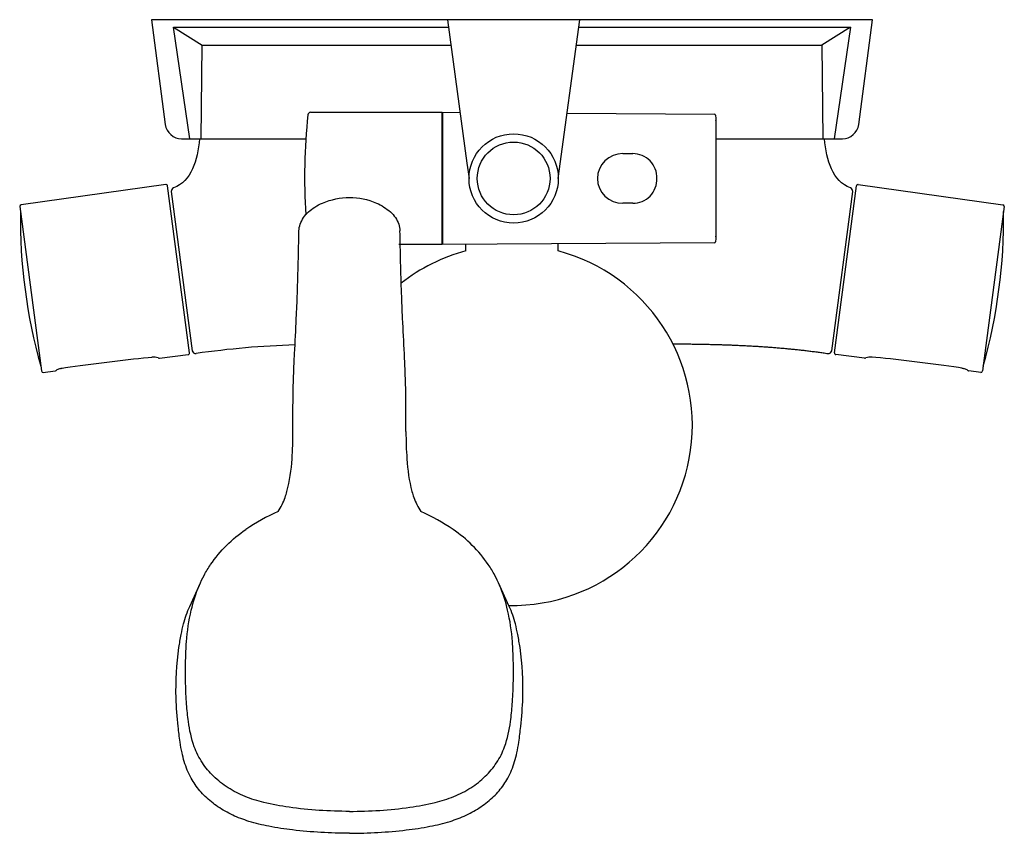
# Model space of a CAD drawing. Header units: millimetres. Extents: x -149 to 149, y -246 to 0.
import ezdxf

# ---------------------------------------------------------------- set-up
doc = ezdxf.new("R2010")
doc.units = ezdxf.units.MM
doc.header["$MEASUREMENT"] = 0
doc.layers.add('PLANNING', color=1, linetype='Continuous')

# ---------------------------------------------------------------- blocks, each defined once
blk = doc.blocks.new('84820000_t')
at = {"layer": 'PLANNING'}
for p, q in [((19.5, 0), (-19.5, 0)), ((-19.5, 0), (-13.63, -43.33)), ((12.7, 0), (-12.7, 0)), ((20.5, 0), (19.5, 0)), ((-102.35, -2.22), (-19.19, -2.22)), ((14, -48.04), (20.5, 0)), ((-93.96, -36), (-93.65, -7.74)), ((19.46, -7.74), (93.65, -7.74)), ((-60.91, -28), (-21.17, -28)), ((-21.17, -28), (-21.17, -68)), ((-20.9, -68), (-20.9, -28)), ((-20.9, -28), (-15.7, -28.04)), ((16.68, -28.26), (61.23, -28.57)), ((61.53, -28.86), (61.59, -29.89)), ((61.59, -29.89), (61.59, -66.11)), ((-97.4, -36), (-62.33, -36)), ((61.88, -36), (97.4, -36)), ((33.51, -40.5), (36.5, -40.5)), ((-13.63, -43.33), (-12.99, -48.04)), ((-104.71, -49.81, 0), (-148.39, -55.95, 0)), ((-97.5, -100.69, 0), (-104.14, -50.24, 0)), ((97.5, -100.69, 0), (104.14, -50.24, 0)), ((104.71, -49.81, 0), (148.39, -55.95, 0)), ((-103.01, -51.94, 0), (-96.67, -100.06, 0)), ((96.67, -100.06, 0), (103.01, -51.94, 0)), ((-148.81, -56.51, 0), (-142.27, -106.19, 0)), ((36.5, -55.5), (33.51, -55.5)), ((148.81, -56.51, 0), (142.27, -106.19, 0)), ((-21.17, -68), (-34.17, -68)), ((61.23, -67.43), (-20.9, -68)), ((-13.95, -69.92), (-13.95, -67.76)), ((14, -69.92), (14, -67.76)), ((61.59, -66.11), (61.53, -67.14)), ((-130.53, -104.54, 0), (-114.45, -102.57, 0)), ((-114.45, -102.57, 0), (-112.91, -102.38, 0)), ((-112.91, -102.38, 0), (-111.39, -102.22, 0)), ((-111.39, -102.22, 0), (-109.97, -102.1, 0)), ((-109.97, -102.1, 0), (-108.93, -102.04, 0)), ((-106.61, -102.31, 0), (-97.93, -101.25, 0)), ((106.61, -102.31, 0), (97.93, -101.25, 0)), ((109.97, -102.1, 0), (108.93, -102.04, 0)), ((111.39, -102.22, 0), (109.97, -102.1, 0)), ((112.91, -102.38, 0), (111.39, -102.22, 0)), ((114.45, -102.57, 0), (112.91, -102.38, 0)), ((130.53, -104.54, 0), (114.45, -102.57, 0)), ((-141.71, -106.62, 0), (-138.17, -106.19, 0)), ((-136.18, -105.41, 0), (-136.03, -105.37, 0)), ((-136.03, -105.37, 0), (-134.98, -105.17, 0)), ((-134.98, -105.17, 0), (-133.58, -104.94, 0)), ((-133.58, -104.94, 0), (-132.07, -104.73, 0)), ((-132.07, -104.73, 0), (-130.53, -104.54, 0)), ((132.07, -104.73, 0), (130.53, -104.54, 0)), ((133.58, -104.94, 0), (132.07, -104.73, 0)), ((134.98, -105.17, 0), (133.58, -104.94, 0)), ((136.03, -105.37, 0), (134.98, -105.17, 0)), ((136.18, -105.41, 0), (136.03, -105.37, 0)), ((141.71, -106.62, 0), (138.17, -106.19, 0)), ((-97.44, -177.36), (-94.22, -170.28)), ((-0.84, -177.36), (-4.07, -170.28))]:
    blk.add_line(p, q, dxfattribs=at)
for points in [[(20.2, -2.22), (102.35, -2.22), (97.4, -36), (99.88, -36, 0.376373), (104.83, -31.65), (109, 0), (-109, 0), (-104.83, -31.65, 0.376373), (-99.88, -36), (-97.4, -36), (-102.35, -2.22), (-93.65, -7.74), (-18.45, -7.74)], [(-64.41, -63.87, -0.081462), (-64.02, -61.77, -0.063231), (-63.03, -59.84, -0.058946), (-61.52, -58.12, -0.040593), (-59.58, -56.64, -0.04224), (-57.28, -55.42, -0.09978), (-49.14, -53.75, -0.104988), (-41, -55.42, -0.037077), (-38.71, -56.64, -0.045758), (-36.77, -58.12, -0.053776), (-35.26, -59.84, -0.068909), (-34.26, -61.77, -0.078036), (-33.88, -63.87)]]:
    blk.add_lwpolyline(points, format="xyb", dxfattribs=at)
blk.add_lwpolyline([(102.35, -2.22), (93.65, -7.74), (93.96, -36)], dxfattribs=at)
for radius in [13.5, 11]:
    blk.add_circle((0.5, -48), radius, dxfattribs=at)
for centre, radius, start, end in [((120.91, -48), 183.62, 173.986, 183.4364), ((-60.91, -28.8), 0.8, 90, 177.245), ((61.23, -28.87), 0.299, 3.3676, 89.6942), ((61.33, -30.53), 0.3, 3.1613, 29.8709), ((33.41, -48.1), 7.6, 89.2801, 179.2567), ((36.56, -47.76), 7.26, 358.11, 90.4369), ((-104.64, -50.3, 0), 0.5, 7.5, 97.9999), ((33.41, -47.9), 7.6, 180.7432, 270.7199), ((36.56, -48.24), 7.26, 269.5637, 1.8892), ((104.64, -50.3, 0), 0.5, 82.0001, 172.5), ((-102.02, -51.81, 0), 1, 110.6415, 187.5), ((102.02, -51.81, 0), 1, 352.5, 69.3585), ((-148.32, -56.44, 0), 0.5, 97.9999, 187.5), ((148.32, -56.44, 0), 0.5, 352.5, 82.0001), ((15.2, -60.22, 0), 163.84, 179.224, 195.776), ((-15.2, -60.22, 0), 163.84, 344.224, 0.776), ((61.33, -65.47), 0.3, 330.1333, 356.835), ((61.23, -67.13), 0.3, 270.4, 356.5382), ((0.03, -122.6), 54.5, 104.857, 127.9604), ((0.03, -122.6), 54.5, 268.9582, 75.143), ((-98, -100.75, 0), 0.5, 276.9996, 7.5), ((-95.68, -99.93, 0), 1, 187.5, 278.5199), ((-57.21, -368.32, 0), 270.13, 91.78, 98.1554), ((95.68, -99.93, 0), 1, 261.4801, 352.5), ((98, -100.75, 0), 0.5, 172.5, 263.0004), ((-108.33, -106.39, 0), 4.38, 71.7594, 97.8267), ((-106.67, -101.82, 0), 0.5, 234.5583, 276.9996), ((106.67, -101.82, 0), 0.5, 263.0004, 305.4417), ((108.33, -106.39, 0), 4.38, 82.1733, 108.2406), ((-141.78, -106.13, 0), 0.5, 187.5, 276.9994), ((-138.23, -105.69, 0), 0.5, 276.9994, 316.7511), ((-137.32, -106.55, 0), 0.749, 114.2231, 136.7511), ((-135.84, -109.63, 0), 4.16, 107.3311, 115.4227), ((-133.6, -116.81, 0), 11.69, 102.7592, 107.3311), ((133.6, -116.81, 0), 11.69, 72.6689, 77.2408), ((135.84, -109.63, 0), 4.16, 64.6352, 72.6689), ((137.84, -105.41, 0), 0.5, 244.6352, 245.513), ((137.32, -106.55, 0), 0.749, 43.2489, 65.513), ((138.23, -105.69, 0), 0.5, 223.2489, 263.0006), ((141.78, -106.13, 0), 0.5, 263.0006, 352.5), ((-186.42, -124.57), 120.19, 356.0745, 0.0231), ((88.13, -124.57), 120.19, 179.9769, 183.9255), ((-116.65, -130.11), 50.21, 345.5036, 356.9312), ((18.37, -130.11), 50.21, 183.0688, 194.4964), ((-93.55, -135.58), 26.48, 340.5078, 344.4714), ((-4.73, -135.58), 26.48, 195.5286, 199.4922), ((-86.62, -138.04), 19.12, 326.2078, 340.5078), ((-11.67, -138.04), 19.12, 199.4922, 213.7922), ((-44.77, -206.62), 63.49, 114.1291, 124.2095), ((-53.51, -206.62), 63.49, 55.7905, 65.8709)]:
    blk.add_arc(centre, radius, start, end, dxfattribs=at)
for points, degree in [([(-94.48, -36, 0), (-95.08, -42.6, 0), (-96.9, -48.81, 0), (-102.37, -50.87, 0)], 3), ([(102.37, -50.87, 0), (96.9, -48.81, 0), (95.08, -42.6, 0), (94.48, -36, 0)], 3), ([(48.6, -97.99, 0), (60.37, -98.05, 0), (72.12, -98.35, 0), (83.85, -99.17, 0), (95.53, -100.92, 0)], 4)]:
    blk.add_open_spline(points, degree=degree, dxfattribs=at)
for points, knots in [([(-66.23, -124.52), (-66.23, -122.31), (-66.23, -119.2), (-66.21, -114.3), (-66.11, -109.68), (-65.93, -104.94), (-65.62, -98.43), (-65.24, -91.32), (-64.72, -78.96), (-64.53, -70.15), (-64.41, -63.87)], [296.976056, 296.976056, 296.976056, 296.976056, 303.584653, 306.30469, 311.692545, 317.458825, 320.526342, 331.243805, 338.798242, 357.662097, 357.662097, 357.662097, 357.662097]), ([(-32.05, -124.52), (-32.05, -122.31), (-32.06, -119.2), (-32.08, -114.3), (-32.17, -109.68), (-32.36, -104.94), (-32.67, -98.43), (-33.04, -91.32), (-33.57, -78.96), (-33.76, -70.15), (-33.88, -63.87)], [296.976056, 296.976056, 296.976056, 296.976056, 303.584653, 306.30469, 311.692545, 317.458825, 320.526342, 331.243805, 338.798242, 357.662097, 357.662097, 357.662097, 357.662097]), ([(-49.14, -239.35), (-55.24, -239.33), (-63.95, -238.8), (-74.48, -236.94), (-80.72, -235.01), (-85.89, -232.39), (-90.27, -228.92), (-93.82, -224.75), (-96.6, -219.15), (-97.83, -213.05), (-98.45, -206.64), (-98.74, -200.45), (-98.73, -194.15), (-98.44, -186.72), (-97.33, -179.02), (-95.24, -172.34), (-93.06, -167.81), (-89.19, -161.48), (-84.63, -156.95), (-80.47, -154.11)], [142.556822, 142.556822, 142.556822, 142.556822, 160.862433, 168.661546, 174.612779, 180.409078, 185.964685, 191.285732, 196.757699, 204.559339, 209.822068, 216.111853, 223.092867, 228.746156, 238.402026, 246.365298, 249.668908, 253.458022, 268.59198, 268.59198, 268.59198, 268.59198]), ([(-49.14, -239.35), (-43.04, -239.33), (-34.34, -238.8), (-23.8, -236.94), (-17.56, -235.01), (-12.39, -232.39), (-8.01, -228.92), (-4.46, -224.75), (-1.69, -219.15), (-0.46, -213.05), (0.16, -206.64), (0.45, -200.45), (0.44, -194.15), (0.15, -186.72), (-0.95, -179.02), (-3.05, -172.34), (-5.22, -167.81), (-9.1, -161.48), (-13.65, -156.95), (-17.82, -154.11)], [142.556822, 142.556822, 142.556822, 142.556822, 160.862433, 168.661546, 174.612779, 180.409078, 185.964685, 191.285732, 196.757699, 204.559339, 209.822068, 216.111853, 223.092867, 228.746156, 238.402026, 246.365298, 249.668908, 253.458022, 268.59198, 268.59198, 268.59198, 268.59198]), ([(-49.14, -245.95), (-54.89, -245.97), (-63.04, -245.5), (-73.18, -244.02), (-79.27, -242.57), (-84.47, -240.61), (-88.92, -238.08), (-92.78, -234.98), (-95.41, -231.95), (-97.13, -229.21), (-98.63, -226.05), (-99.69, -222.37), (-100.45, -217.92), (-101.12, -212.38), (-101.86, -202.85), (-101.36, -193.51), (-100.1, -186.11), (-99.17, -181.9), (-98.22, -179.07), (-97.44, -177.36)], [142.556822, 142.556822, 142.556822, 142.556822, 159.788781, 167.016689, 173.274063, 178.535347, 183.655905, 188.590277, 193.33495, 195.637241, 198.270325, 203.803955, 207.088266, 211.817081, 220.526419, 235.754588, 239.755997, 243.04176, 248.687452, 248.687452, 248.687452, 248.687452]), ([(-49.14, -245.95), (-43.4, -245.97), (-35.24, -245.5), (-25.11, -244.02), (-19.02, -242.57), (-13.82, -240.61), (-9.36, -238.08), (-5.51, -234.98), (-2.87, -231.95), (-1.15, -229.21), (0.35, -226.05), (1.4, -222.37), (2.16, -217.92), (2.83, -212.38), (3.58, -202.85), (3.08, -193.51), (1.82, -186.11), (0.89, -181.9), (-0.06, -179.07), (-0.84, -177.36)], [142.556822, 142.556822, 142.556822, 142.556822, 159.788781, 167.016689, 173.274063, 178.535347, 183.655905, 188.590277, 193.33495, 195.637241, 198.270325, 203.803955, 207.088266, 211.817081, 220.526419, 235.754588, 239.755997, 243.04176, 248.687452, 248.687452, 248.687452, 248.687452])]:
    blk.add_open_spline(points, degree=3, knots=knots, dxfattribs=at)

msp = doc.modelspace()

# ---------------------------------------------------------------- block references
msp.add_blockref('84820000_t', (0, 0))

doc.saveas('drawing.dxf')
